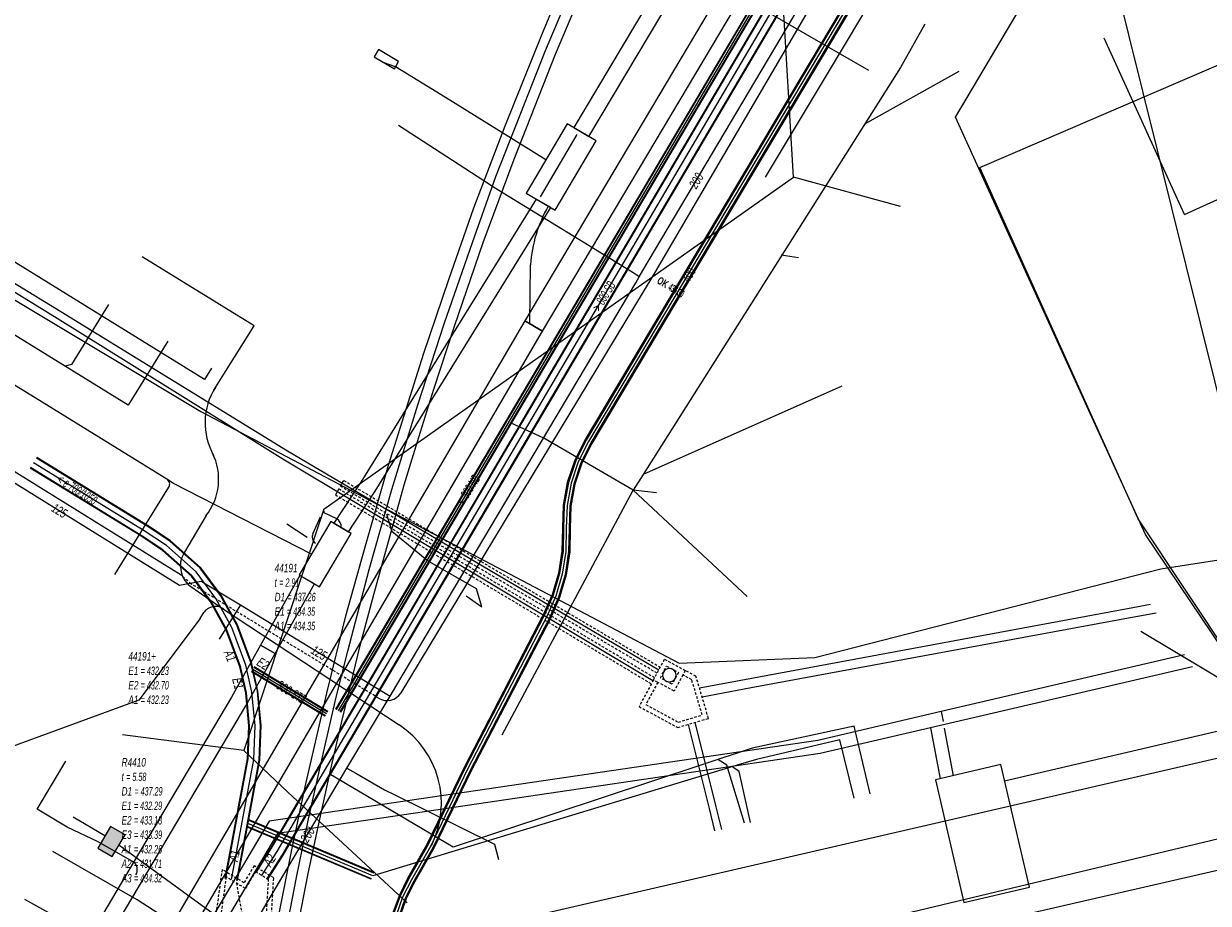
# Model space of a CAD drawing. Header units: metres. Extents: x 2695563 to 2696938, y 1260544 to 1262032.
# Tile 225 of 256: x 2696357 to 2696427, y 1261645 to 1261697. Entities that reach past the tile are written whole.
import ezdxf

# ---------------------------------------------------------------- set-up
doc = ezdxf.new("R2010")
doc.units = ezdxf.units.M
doc.linetypes.add('AUSGEZOGEN', pattern=[0])
doc.linetypes.add('STRICHLINIE2_S3', pattern=[0.25, 0.15, -0.1])
for name, color, linetype in [('AW_LK_ Haltung Text', 7, 'AUSGEZOGEN'), ('AW_LK_Ein-Auslauftext', 24, 'AUSGEZOGEN'), ('AW_LK_Haltung', 24, 'AUSGEZOGEN'), ('AW_LK_Normschacht Text', 24, 'AUSGEZOGEN'), ('AW_LK_Spezialbauwerk Detaillinie', 24, 'AUSGEZOGEN'), ('AW_LK_Spezialbauwerk Detailpolygon', 24, 'AUSGEZOGEN'), ('AW_LK_Trasselinie', 24, 'AUSGEZOGEN'), ('EW_Hoehenpunkt_Text', 7, 'AUSGEZOGEN'), ('EW_LK_Bauwerk_FL_Linie_Punkt', 1, 'AUSGEZOGEN'), ('EW_LK_Trasseabs', 1, 'AUSGEZOGEN'), ('EW_LK_Trasserand', 1, 'AUSGEZOGEN'), ('FM_LK_SW_BAUWERK', 94, 'AUSGEZOGEN'), ('FM_LK_SW_TRASSEKANTE', 94, 'AUSGEZOGEN'), ('FM_LK_SW_TRASSEKANTE_TEXT', 94, 'AUSGEZOGEN'), ('FW_LK_Bauwerk_Linie', 200, 'AUSGEZOGEN'), ('FW_LK_Leitung', 200, 'AUSGEZOGEN'), ('FW_LK_Trasse_Linie', 7, 'AUSGEZOGEN'), ('TV_LK_LEITUNG', 92, 'AUSGEZOGEN'), ('WA_LK_Leitung', 171, 'AUSGEZOGEN'), ('WA_LK_Leitung_Text', 171, 'AUSGEZOGEN')]:
    doc.layers.add(name, color=color, linetype=linetype)
doc.styles.add('ARIAL', font='arial.ttf')
doc.styles.add('ARIALNARROW', font='ARIALN.TTF')
pattern_1 = [(0, (2703955, 1269100), (4050, 4050), [4050, -4050]), (90, (2703955, 1269100), (-4050, 4050), [4050, -4050])]
pattern_2 = [(0, (2699905, 1265050), (2025, 2025), [2025, -2025]), (90, (2699905, 1265050), (-2025, 2025), [2025, -2025])]
pattern_3 = [(0, (2708005, 1273150), (6075, 6075), [6075, -6075]), (90, (2708005, 1273150), (-6075, 6075), [6075, -6075])]

# ---------------------------------------------------------------- blocks, each defined once
blk = doc.blocks.new('COMPLEXOBJECT_1582')
at = {"layer": 'FW_LK_Bauwerk_Linie', "color": 200, "linetype": 'AUSGEZOGEN', "transparency": 33554687}
for centre, start, end in [((6394.097, 11658.602), 89.96302, 279.24211), ((6394.096, 11658.602), 279.32718, 89.87795)]:
    blk.add_arc(centre, 0.4, start, end, dxfattribs=at)
blk = doc.blocks.new('COMPLEXOBJECT_1603')
at = {"layer": 'EW_LK_Trasserand', "color": 1, "linetype": 'AUSGEZOGEN', "transparency": 33554687}
blk.add_line((6337.745, 11615.16), (6337.702, 11614.09), dxfattribs=at)
for points in [[(6369.752, 11660.383), (6368.012, 11657.287), (6362.225, 11647.532), (6356.215, 11637.382), (6349.482, 11626.016), (6348.584, 11624.204), (6348.23, 11623.526), (6346.162, 11619.639)], [(6347.026, 11619.121), (6349.115, 11623.06), (6349.476, 11623.75), (6350.362, 11625.539), (6357.076, 11636.873), (6363.085, 11647.022), (6368.878, 11656.787), (6370.624, 11659.892), (6369.752, 11660.383)]]:
    blk.add_lwpolyline(points, dxfattribs=at)
for centre, radius, start, end in [((6338.386, 11624.104), 8.967, 265.90201, 330.13621), ((6338.153, 11624.41), 10.33, 267.4976, 329.20281)]:
    blk.add_arc(centre, radius, start, end, dxfattribs=at)
blk = doc.blocks.new('COMPLEXOBJECT_1937')
at = {"layer": 'EW_LK_Trasseabs', "color": 1, "linetype": 'AUSGEZOGEN', "transparency": 33554687}
blk.add_line((6385.782, 11679.545), (6385.833, 11683.041), dxfattribs=at)
blk.add_arc((6393.822, 11682.538), 8.005, 150.03801, 176.39813, dxfattribs=at)
blk = doc.blocks.new('COMPLEXOBJECT_1938')
at = {"layer": 'EW_LK_Trasseabs', "color": 1, "linetype": 'AUSGEZOGEN', "transparency": 33554687}
blk.add_lwpolyline([(6374.287, 11667.913), (6373.531, 11668.28), (6373.525, 11668.5)], dxfattribs=at)
blk.add_arc((6374.034, 11667.461), 0.518, 353.09191, 60.74938, dxfattribs=at)
blk = doc.blocks.new('COMPLEXOBJECT_2142')
at = {"layer": 'EW_LK_Trasseabs', "color": 1, "linetype": 'AUSGEZOGEN', "transparency": 33554687}
blk.add_line((6361.077, 11664.61), (6364.292, 11669.808), dxfattribs=at)
blk.add_arc((6364.001, 11669.977), 0.336, 329.8059, 60.47335, dxfattribs=at)
blk = doc.blocks.new('COMPLEXOBJECT_2172')
at = {"layer": 'EW_LK_Trasseabs', "color": 1, "linetype": 'AUSGEZOGEN', "transparency": 33554687}
blk.add_line((6372.87, 11667.03), (6373.321, 11668.042), dxfattribs=at)
blk.add_arc((6373.273, 11666.838), 0.446, 154.50226, 236.74462, dxfattribs=at)
blk = doc.blocks.new('COMPLEXOBJECT_2452')
at = {"layer": 'EW_LK_Trasseabs', "color": 1, "linetype": 'AUSGEZOGEN', "transparency": 33554687}
blk.add_line((6362.123, 11647.513), (6360.085, 11648.674), dxfattribs=at)
blk.add_arc((6361.84, 11647.019), 0.569, 326.82119, 60.24555, dxfattribs=at)
blk = doc.blocks.new('COMPLEXOBJECT_2789')
at = {"layer": 'FM_LK_SW_TRASSEKANTE', "color": 94, "linetype": 'AUSGEZOGEN', "transparency": 33554687}
blk.add_lwpolyline([(6365.604, 11663.881), (6367.43, 11662.622), (6378, 11655.65)], dxfattribs=at)
blk.add_arc((6374.916, 11650.972), 5.604, 333.2576, 56.60523, dxfattribs=at)

msp = doc.modelspace()

# ---------------------------------------------------------------- hatches: boundary and pattern name
at = {"layer": 'EW_LK_Bauwerk_FL_Linie_Punkt', "lineweight": 18, "transparency": 33554687}
h = msp.add_hatch(dxfattribs=at)
h.set_pattern_fill('MUSTER', color=1, scale=2025, style=0, pattern_type=2)
h.set_pattern_definition(pattern_2)
h.paths.add_polyline_path([(2696377.485, 1261695.241), (2696378.69, 1261694.529), (2696378.944, 1261694.959), (2696377.739, 1261695.672)], flags=0)
h = msp.add_hatch(dxfattribs=at)
h.set_pattern_fill('MUSTER', color=1, scale=4050, style=0, pattern_type=2)
h.set_pattern_definition(pattern_1)
h.paths.add_polyline_path([(2696386.537, 1261687.126), (2696388.259, 1261686.108), (2696390.703, 1261690.239), (2696388.981, 1261691.258)], flags=0)
h = msp.add_hatch(dxfattribs=at)
h.set_pattern_fill('MUSTER', color=1, scale=4050, style=0, pattern_type=2)
h.set_pattern_definition(pattern_1)
h.paths.add_polyline_path([(2696374.221, 1261663.676), (2696376.109, 1261666.858), (2696374.905, 1261667.572), (2696373.017, 1261664.39)], flags=0)
h = msp.add_hatch(dxfattribs=at)
h.set_pattern_fill('MUSTER', color=1, scale=2025, style=0, pattern_type=2)
h.set_pattern_definition(pattern_2)
h.paths.add_polyline_path([(2696412.617, 1261644.875), (2696416.512, 1261645.785), (2696414.807, 1261653.088), (2696410.912, 1261652.179)], flags=0)
at = {"layer": 'EW_LK_Trasserand', "lineweight": 18, "transparency": 33554687}
h = msp.add_hatch(dxfattribs=at)
h.set_pattern_fill('MUSTER', color=1, scale=6075, style=0, pattern_type=2)
h.set_pattern_definition(pattern_3)
h.paths.add_polyline_path([(2696387.511, 1261678.9), (2696404.78, 1261707.941), (2696415.243, 1261724.846), (2696425.127, 1261740.632), (2696425.596, 1261741.389), (2696424.559, 1261742.032), (2696424.091, 1261741.277), (2696414.208, 1261725.491), (2696403.737, 1261708.574), (2696386.46, 1261679.52)], flags=0)
h = msp.add_hatch(dxfattribs=at)
h.set_pattern_fill('MUSTER', color=1, scale=6075, style=0, pattern_type=2)
h.set_pattern_definition(pattern_3)
h.paths.add_polyline_path([(2696390.279, 1261690.489), (2696396.089, 1261700.263), (2696401.506, 1261709.533), (2696402.152, 1261710.581), (2696401.281, 1261711.171), (2696400.605, 1261710.073), (2696395.186, 1261700.8), (2696389.377, 1261691.025)], flags=0)
h = msp.add_hatch(dxfattribs=at)
h.set_pattern_fill('MUSTER', color=1, scale=6075, style=0, pattern_type=2)
h.set_pattern_definition(pattern_3)
h.paths.add_polyline_path([(2696375.948, 1261666.954), (2696377.543, 1261669.368), (2696388.001, 1261686.261), (2696387.14, 1261686.77), (2696376.7, 1261669.906), (2696375.085, 1261667.466)], flags=0)
h = msp.add_hatch(dxfattribs=at)
h.set_pattern_fill('MUSTER', color=1, scale=6075, style=0, pattern_type=2)
h.set_pattern_definition(pattern_3)
h.paths.add_polyline_path([(2696361.816, 1261634.941), (2696387.511, 1261678.9), (2696386.46, 1261679.52), (2696360.763, 1261635.557)], flags=0)
h = msp.add_hatch(dxfattribs=at)
h.set_pattern_fill('MUSTER', color=1, scale=6075, style=0, pattern_type=2)
h.set_pattern_definition(pattern_3)
h.paths.add_polyline_path([(2696371.594, 1261659.702), (2696373.927, 1261663.851), (2696373.067, 1261664.361), (2696370.722, 1261660.193)], flags=0)
h = msp.add_hatch(dxfattribs=at)
h.set_pattern_fill('MUSTER', color=1, scale=6075, style=0, pattern_type=2)
h.set_pattern_definition(pattern_3)
h.paths.add_polyline_path([(2696370.722, 1261660.193), (2696368.982, 1261657.097), (2696363.195, 1261647.342), (2696357.185, 1261637.192), (2696350.452, 1261625.826), (2696349.554, 1261624.014), (2696349.2, 1261623.336), (2696347.132, 1261619.449), (2696346.965, 1261619.171), (2696346.789, 1261618.899), (2696346.603, 1261618.633), (2696346.407, 1261618.375), (2696346.202, 1261618.123), (2696345.988, 1261617.88), (2696345.766, 1261617.644), (2696345.535, 1261617.416), (2696345.296, 1261617.197), (2696345.049, 1261616.986), (2696344.795, 1261616.785), (2696344.534, 1261616.593), (2696344.266, 1261616.411), (2696343.991, 1261616.238), (2696343.711, 1261616.076), (2696343.424, 1261615.923), (2696343.133, 1261615.781), (2696342.836, 1261615.65), (2696342.535, 1261615.53), (2696342.23, 1261615.42), (2696341.921, 1261615.322), (2696341.609, 1261615.235), (2696341.293, 1261615.159), (2696340.975, 1261615.095), (2696340.656, 1261615.042), (2696340.334, 1261615.001), (2696340.011, 1261614.971), (2696339.687, 1261614.953), (2696339.363, 1261614.947), (2696339.039, 1261614.953), (2696338.715, 1261614.97), (2696338.672, 1261613.9), (2696339.031, 1261613.891), (2696339.39, 1261613.894), (2696339.748, 1261613.909), (2696340.106, 1261613.937), (2696340.462, 1261613.977), (2696340.817, 1261614.03), (2696341.17, 1261614.095), (2696341.521, 1261614.172), (2696341.868, 1261614.262), (2696342.212, 1261614.363), (2696342.553, 1261614.476), (2696342.889, 1261614.601), (2696343.221, 1261614.738), (2696343.548, 1261614.886), (2696343.869, 1261615.045), (2696344.185, 1261615.216), (2696344.495, 1261615.397), (2696344.798, 1261615.589), (2696345.095, 1261615.791), (2696345.384, 1261616.004), (2696345.665, 1261616.226), (2696345.939, 1261616.458), (2696346.204, 1261616.7), (2696346.461, 1261616.95), (2696346.709, 1261617.209), (2696346.948, 1261617.477), (2696347.178, 1261617.753), (2696347.398, 1261618.037), (2696347.607, 1261618.328), (2696347.807, 1261618.626), (2696347.996, 1261618.931), (2696350.085, 1261622.87), (2696350.446, 1261623.56), (2696351.332, 1261625.349), (2696358.046, 1261636.683), (2696364.055, 1261646.832), (2696369.848, 1261656.597), (2696371.594, 1261659.702)], flags=0)
at = {"layer": 'FM_LK_SW_BAUWERK', "transparency": 33554687}
msp.add_hatch(color=7, dxfattribs=at).paths.add_polyline_path([(2696362.649, 1261648.901), (2696361.789, 1261649.411), (2696361.023, 1261648.12), (2696361.883, 1261647.61)])

# ---------------------------------------------------------------- linework, layer by layer
at = {"layer": 'AW_LK_Haltung', "linetype": 'AUSGEZOGEN', "transparency": 33554687}
for p, q in [((2696386.929, 1261674.606), (2696408.825, 1261711.785)), ((2696386.947, 1261674.595), (2696408.843, 1261711.774)), ((2696386.965, 1261674.584), (2696408.861, 1261711.763)), ((2696387.619, 1261674.2), (2696409.515, 1261711.379)), ((2696387.637, 1261674.189), (2696409.533, 1261711.368)), ((2696387.655, 1261674.178), (2696409.551, 1261711.357)), ((2696405.127, 1261707.075), (2696379.1, 1261663.001)), ((2696405.144, 1261707.065), (2696379.117, 1261662.991)), ((2696405.161, 1261707.055), (2696379.134, 1261662.981)), ((2696405.385, 1261706.923), (2696379.358, 1261662.849)), ((2696405.402, 1261706.913), (2696379.375, 1261662.839)), ((2696405.419, 1261706.903), (2696379.392, 1261662.829)), ((2696381.666, 1261665.671), (2696386.929, 1261674.606)), ((2696381.684, 1261665.66), (2696386.947, 1261674.595)), ((2696381.702, 1261665.649), (2696386.965, 1261674.584)), ((2696382.356, 1261665.265), (2696387.619, 1261674.2)), ((2696382.374, 1261665.254), (2696387.637, 1261674.189)), ((2696382.392, 1261665.243), (2696387.655, 1261674.178)), ((2696363.962, 1261667.297), (2696357.365, 1261671.344)), ((2696363.973, 1261667.314), (2696357.375, 1261671.36)), ((2696363.983, 1261667.33), (2696357.385, 1261671.377)), ((2696363.585, 1261666.708), (2696356.999, 1261670.747)), ((2696363.595, 1261666.724), (2696357.009, 1261670.764)), ((2696363.606, 1261666.741), (2696357.019, 1261670.78)), ((2696365.31, 1261666.399), (2696363.962, 1261667.297)), ((2696365.322, 1261666.415), (2696363.973, 1261667.314)), ((2696365.334, 1261666.43), (2696363.983, 1261667.33)), ((2696364.882, 1261665.844), (2696363.585, 1261666.708)), ((2696364.894, 1261665.859), (2696363.595, 1261666.724)), ((2696364.906, 1261665.875), (2696363.606, 1261666.741)), ((2696367.125, 1261664.79), (2696365.31, 1261666.399)), ((2696367.139, 1261664.804), (2696365.322, 1261666.415)), ((2696367.154, 1261664.817), (2696365.334, 1261666.43)), ((2696366.606, 1261664.315), (2696364.882, 1261665.844)), ((2696366.621, 1261664.328), (2696364.894, 1261665.859)), ((2696366.635, 1261664.342), (2696364.906, 1261665.875)), ((2696372.457, 1261650.034), (2696381.666, 1261665.671)), ((2696372.475, 1261650.023), (2696381.684, 1261665.66)), ((2696372.493, 1261650.012), (2696381.702, 1261665.649)), ((2696368.335, 1261663.158), (2696367.125, 1261664.79)), ((2696368.351, 1261663.169), (2696367.139, 1261664.804)), ((2696368.368, 1261663.179), (2696367.154, 1261664.817)), ((2696373.147, 1261649.628), (2696382.356, 1261665.265)), ((2696373.165, 1261649.617), (2696382.374, 1261665.254)), ((2696373.183, 1261649.606), (2696382.392, 1261665.243)), ((2696367.744, 1261662.779), (2696366.606, 1261664.315)), ((2696367.761, 1261662.789), (2696366.621, 1261664.328)), ((2696367.777, 1261662.8), (2696366.635, 1261664.342)), ((2696368.673, 1261661.095), (2696367.744, 1261662.779)), ((2696368.691, 1261661.104), (2696367.761, 1261662.789)), ((2696368.709, 1261661.112), (2696367.777, 1261662.8)), ((2696369.311, 1261661.388), (2696368.335, 1261663.158)), ((2696369.329, 1261661.396), (2696368.351, 1261663.169)), ((2696369.347, 1261661.405), (2696368.368, 1261663.179)), ((2696379.1, 1261663.001), (2696375.186, 1261656.383)), ((2696379.117, 1261662.991), (2696375.203, 1261656.373)), ((2696379.134, 1261662.981), (2696375.22, 1261656.363)), ((2696379.358, 1261662.849), (2696375.444, 1261656.231)), ((2696379.375, 1261662.839), (2696375.461, 1261656.221)), ((2696379.392, 1261662.829), (2696375.478, 1261656.211)), ((2696370.161, 1261659.104), (2696369.311, 1261661.388)), ((2696370.18, 1261659.109), (2696369.329, 1261661.396)), ((2696370.199, 1261659.114), (2696369.347, 1261661.405)), ((2696369.483, 1261658.918), (2696368.673, 1261661.095)), ((2696369.502, 1261658.923), (2696368.691, 1261661.104)), ((2696369.521, 1261658.928), (2696368.709, 1261661.112)), ((2696369.479, 1261658.939), (2696369.483, 1261658.918)), ((2696369.834, 1261657.351), (2696369.482, 1261658.924)), ((2696369.499, 1261658.942), (2696369.502, 1261658.923)), ((2696369.854, 1261657.354), (2696369.501, 1261658.929)), ((2696369.518, 1261658.946), (2696369.521, 1261658.928)), ((2696369.873, 1261657.357), (2696369.521, 1261658.933)), ((2696370.168, 1261659.064), (2696370.161, 1261659.104)), ((2696370.527, 1261657.461), (2696370.165, 1261659.077)), ((2696374.557, 1261655.964), (2696370.172, 1261658.615)), ((2696370.187, 1261659.068), (2696370.18, 1261659.109)), ((2696374.567, 1261655.981), (2696370.182, 1261658.632)), ((2696370.546, 1261657.464), (2696370.185, 1261659.081)), ((2696374.578, 1261655.998), (2696370.193, 1261658.649)), ((2696370.207, 1261659.071), (2696370.199, 1261659.114)), ((2696370.566, 1261657.467), (2696370.204, 1261659.086)), ((2696374.712, 1261656.22), (2696370.327, 1261658.871)), ((2696374.723, 1261656.237), (2696370.338, 1261658.888)), ((2696374.733, 1261656.254), (2696370.348, 1261658.905)), ((2696370.022, 1261655.393), (2696369.834, 1261657.351)), ((2696370.041, 1261655.393), (2696369.854, 1261657.354)), ((2696370.061, 1261655.394), (2696369.873, 1261657.357)), ((2696370.723, 1261655.412), (2696370.527, 1261657.461)), ((2696370.743, 1261655.413), (2696370.546, 1261657.464)), ((2696370.762, 1261655.413), (2696370.566, 1261657.467)), ((2696369.942, 1261653.431), (2696370.022, 1261655.393)), ((2696369.961, 1261653.428), (2696370.041, 1261655.393)), ((2696369.981, 1261653.426), (2696370.061, 1261655.394)), ((2696370.639, 1261653.352), (2696370.723, 1261655.412)), ((2696370.659, 1261653.35), (2696370.743, 1261655.413)), ((2696370.678, 1261653.347), (2696370.762, 1261655.413)), ((2696368.618, 1261646.318), (2696369.942, 1261653.431)), ((2696368.637, 1261646.314), (2696369.961, 1261653.428)), ((2696368.656, 1261646.31), (2696369.981, 1261653.426)), ((2696369.306, 1261646.19), (2696370.639, 1261653.352)), ((2696369.325, 1261646.186), (2696370.659, 1261653.35)), ((2696369.344, 1261646.182), (2696370.678, 1261653.347)), ((2696371.341, 1261648.138), (2696372.457, 1261650.034)), ((2696371.359, 1261648.127), (2696372.475, 1261650.023)), ((2696371.377, 1261648.116), (2696372.493, 1261650.012)), ((2696377.315, 1261646.257), (2696369.874, 1261649.387)), ((2696377.322, 1261646.276), (2696369.881, 1261649.406)), ((2696377.33, 1261646.294), (2696369.889, 1261649.424)), ((2696377.47, 1261646.626), (2696370.029, 1261649.756)), ((2696377.478, 1261646.644), (2696370.037, 1261649.774)), ((2696377.485, 1261646.663), (2696370.044, 1261649.793)), ((2696372.023, 1261647.72), (2696373.147, 1261649.628)), ((2696372.041, 1261647.709), (2696373.165, 1261649.617)), ((2696372.059, 1261647.698), (2696373.183, 1261649.606)), ((2696370.418, 1261646.687), (2696371.341, 1261648.138)), ((2696370.436, 1261646.676), (2696371.359, 1261648.127)), ((2696370.453, 1261646.665), (2696371.377, 1261648.116)), ((2696371.093, 1261646.257), (2696372.023, 1261647.72)), ((2696371.11, 1261646.246), (2696372.041, 1261647.709)), ((2696371.128, 1261646.235), (2696372.059, 1261647.698))]:
    msp.add_line(p, q, dxfattribs=at)
at = {"layer": 'AW_LK_Haltung', "color": 255, "transparency": 33554687}
for p, q in [((2696387.292, 1261674.392), (2696409.188, 1261711.571)), ((2696405.273, 1261706.989), (2696379.246, 1261662.915)), ((2696382.029, 1261665.457), (2696387.292, 1261674.392)), ((2696363.784, 1261667.019), (2696357.192, 1261671.062)), ((2696365.108, 1261666.137), (2696363.784, 1261667.019)), ((2696366.88, 1261664.566), (2696365.108, 1261666.137)), ((2696372.82, 1261649.82), (2696382.029, 1261665.457)), ((2696368.056, 1261662.979), (2696366.88, 1261664.566)), ((2696369.01, 1261661.25), (2696368.056, 1261662.979)), ((2696379.246, 1261662.915), (2696375.332, 1261656.297)), ((2696369.841, 1261659.016), (2696369.01, 1261661.25)), ((2696369.843, 1261659.005), (2696369.841, 1261659.016)), ((2696370.2, 1261657.409), (2696369.843, 1261659.005)), ((2696374.645, 1261656.109), (2696370.26, 1261658.76)), ((2696370.392, 1261655.403), (2696370.2, 1261657.409)), ((2696370.31, 1261653.389), (2696370.392, 1261655.403)), ((2696368.981, 1261646.25), (2696370.31, 1261653.389)), ((2696377.4, 1261646.46), (2696369.959, 1261649.59)), ((2696371.7, 1261647.918), (2696372.82, 1261649.82)), ((2696370.773, 1261646.461), (2696371.7, 1261647.918))]:
    msp.add_line(p, q, dxfattribs=at)
at = {"layer": 'AW_LK_Haltung', "color": 24, "linetype": 'AUSGEZOGEN', "transparency": 33554687}
for p, q in [((2696410.294, 1261697.186), (2696408.83, 1261694.61)), ((2696412.318, 1261694.375), (2696406.693, 1261691.228)), ((2696367.373, 1261676.015), (2696339.445, 1261693.299)), ((2696362.829, 1261674.487), (2696335.438, 1261691.434)), ((2696402.763, 1261683.266), (2696401.732, 1261683.436)), ((2696365.189, 1261678.301), (2696362.829, 1261674.487)), ((2696367.791, 1261676.691), (2696367.373, 1261676.015)), ((2696405.35, 1261675.63), (2696393.514, 1261670.37)), ((2696387.586, 1261672.526), (2696385.652, 1261673.429)), ((2696392.92, 1261669.43), (2696387.586, 1261672.526)), ((2696385.11, 1261654.86), (2696392.92, 1261669.43)), ((2696399.71, 1261663.11), (2696392.92, 1261669.43)), ((2696394.3, 1261669.28), (2696392.92, 1261669.43)), ((2696382.969, 1261663.133), (2696383.894, 1261662.482)), ((2696407.035, 1261651.342), (2696406.069, 1261655.371)), ((2696406.082, 1261651.09), (2696405.231, 1261654.56)), ((2696399.304, 1261653.109), (2696377.4, 1261646.46)), ((2696382.182, 1261648.163), (2696374.799, 1261652.548))]:
    msp.add_line(p, q, dxfattribs=at)
for points in [[(2696400.789, 1261688.079), (2696442.633, 1261757.827), (2696444.38, 1261758.74)], [(2696371.892, 1261641.351), (2696372.869, 1261646.361), (2696373.583, 1261649.852), (2696374.471, 1261653.808), (2696375.231, 1261657.108), (2696375.912, 1261659.839), (2696377.184, 1261664.713), (2696378.539, 1261669.468), (2696380.095, 1261674.51), (2696381.681, 1261679.402), (2696383.337, 1261684.19), (2696384.736, 1261688.113), (2696386.179, 1261691.785), (2696387.683, 1261695.619), (2696389.466, 1261699.806), (2696391.057, 1261703.46), (2696392.688, 1261707.04), (2696394.365, 1261710.598), (2696396.505, 1261714.928), (2696398.939, 1261719.621), (2696401.391, 1261724.162), (2696404.283, 1261729.365)], [(2696408.83, 1261694.61), (2696393.514, 1261670.37), (2696392.92, 1261669.43)], [(2696361.659, 1261680.484), (2696359.458, 1261676.926), (2696359.075, 1261676.81)], [(2696378.224, 1261667.995), (2696378.54, 1261666.995), (2696380.749, 1261665.175)], [(2696383.894, 1261662.482), (2696383.581, 1261663.549), (2696380.749, 1261665.175), (2696380.625, 1261665.25)], [(2696423.15, 1261661.03), (2696439.46, 1261651.29), (2696440.9, 1261650.43)], [(2696406.069, 1261655.371), (2696400.008, 1261654.062), (2696382.182, 1261648.163)], [(2696405.231, 1261654.56), (2696400.264, 1261653.403), (2696399.304, 1261653.109)], [(2696399.551, 1261649.592), (2696398.493, 1261653.064), (2696397.949, 1261653.392)], [(2696399.904, 1261649.633), (2696399.224, 1261652.673), (2696398.844, 1261652.944)], [(2696356.65, 1261645.08), (2696365.267, 1261640.298), (2696365.353, 1261639.86)]]:
    msp.add_lwpolyline(points, dxfattribs=at)
at = {"layer": 'AW_LK_Spezialbauwerk Detaillinie', "color": 24, "linetype": 'STRICHLINIE2_S3', "transparency": 33554687}
msp.add_line((2696370.133, 1261641.208), (2696369.3, 1261646.059), dxfattribs=at)
at = {"layer": 'AW_LK_Spezialbauwerk Detailpolygon', "color": 24, "linetype": 'STRICHLINIE2_S3', "transparency": 33554687}
for points in [[(2696368.426, 1261646.842), (2696368.04, 1261644.06), (2696368.98, 1261640.72), (2696371.192, 1261641.186), (2696371.503, 1261646.348), (2696370.332, 1261647.053), (2696369.731, 1261646.055), (2696368.426, 1261646.842)], [(2696370.418, 1261646.71), (2696369.816, 1261645.712), (2696368.668, 1261646.404), (2696368.346, 1261644.081), (2696369.206, 1261641.023), (2696370.903, 1261641.38), (2696371.196, 1261646.241), (2696370.418, 1261646.71)]]:
    msp.add_lwpolyline(points, close=True, dxfattribs=at)
at = {"layer": 'AW_LK_Trasselinie', "color": 24, "linetype": 'AUSGEZOGEN', "transparency": 33554687}
for points in [[(2696371.804, 1261644.13), (2696372.573, 1261648.011), (2696373.383, 1261651.768), (2696374.673, 1261657.353), (2696375.795, 1261661.941), (2696376.939, 1261665.984), (2696378.331, 1261670.924), (2696380.453, 1261677.588), (2696381.928, 1261681.988), (2696383.426, 1261686.238), (2696385.296, 1261691.137), (2696387.502, 1261696.654), (2696389.621, 1261701.719), (2696391.68, 1261706.319), (2696393.863, 1261710.918), (2696396.75, 1261716.751), (2696398.935, 1261720.857), (2696402.22, 1261726.806), (2696403.923, 1261729.795)], [(2696372.809, 1261642.718), (2696373.526, 1261646.497), (2696374.2, 1261649.67), (2696374.875, 1261652.746), (2696375.55, 1261655.649), (2696376.648, 1261660.182), (2696377.463, 1261663.216), (2696378.435, 1261666.738), (2696379.279, 1261669.744), (2696380.153, 1261672.591), (2696381.038, 1261675.457), (2696382.277, 1261679.19), (2696383.982, 1261684.192), (2696385.825, 1261689.139), (2696388.278, 1261695.404), (2696390.808, 1261701.368), (2696393.068, 1261706.448), (2696395.13, 1261710.846), (2696397.605, 1261715.82), (2696399.398, 1261719.275), (2696401.818, 1261723.81), (2696404.761, 1261728.976)]]:
    msp.add_lwpolyline(points, dxfattribs=at)
at = {"layer": 'EW_LK_Bauwerk_FL_Linie_Punkt', "color": 1, "linetype": 'AUSGEZOGEN', "transparency": 33554687}
for p, q in [((2696387.396, 1261686.909), (2696389.586, 1261690.61)), ((2696389.703, 1261679.052), (2696402.469, 1261688.069)), ((2696369.714, 1261653.936), (2696362.502, 1261654.871)), ((2696379.461, 1261644.859), (2696372.342, 1261651.45))]:
    msp.add_line(p, q, dxfattribs=at)
msp.add_lwpolyline([(2696408.841, 1261686.317), (2696402.469, 1261688.069), (2696401.812, 1261699.171)], dxfattribs=at)
for points in [[(2696377.485, 1261695.241), (2696378.69, 1261694.529), (2696378.944, 1261694.959), (2696377.739, 1261695.672), (2696377.485, 1261695.241)], [(2696386.537, 1261687.126), (2696388.259, 1261686.108), (2696390.703, 1261690.239), (2696388.981, 1261691.258), (2696386.537, 1261687.126)], [(2696374.221, 1261663.676), (2696376.109, 1261666.858), (2696374.905, 1261667.572), (2696373.017, 1261664.39), (2696374.221, 1261663.676)], [(2696412.617, 1261644.875), (2696416.512, 1261645.785), (2696414.807, 1261653.088), (2696410.912, 1261652.179), (2696412.617, 1261644.875)]]:
    msp.add_lwpolyline(points, close=True, dxfattribs=at)
at = {"layer": 'EW_LK_Trasseabs', "color": 1, "linetype": 'AUSGEZOGEN', "transparency": 33554687}
for p, q in [((2696394.096, 1261682.195), (2696409.198, 1261707.964)), ((2696406.943, 1261694.422), (2696397.187, 1261700.06)), ((2696425.76, 1261685.841), (2696420.96, 1261696.345)), ((2696378.761, 1261694.65), (2696378.087, 1261694.885)), ((2696380.45, 1261693.606), (2696378.761, 1261694.65)), ((2696382.152, 1261692.553), (2696380.45, 1261693.606)), ((2696387.711, 1261689.111), (2696382.152, 1261692.553)), ((2696379.085, 1261657.356), (2696394.096, 1261682.195)), ((2696365.997, 1261664.363), (2696338.258, 1261681.561)), ((2696374.495, 1261668.31), (2696389.703, 1261679.052)), ((2696373.502, 1261666.605), (2696372.28, 1261667.415)), ((2696415.034, 1261652.116), (2696428.117, 1261655.17)), ((2696361.055, 1261648.484), (2696359.206, 1261649.371))]:
    msp.add_line(p, q, dxfattribs=at)
at = {"layer": 'EW_LK_Trasseabs', "color": 1, "linetype": 'STRICHLINIE2_S3', "transparency": 33554687}
for p, q in [((2696366.573, 1261663.859), (2696365.997, 1261664.363)), ((2696377.74, 1261657.046), (2696366.573, 1261663.859))]:
    msp.add_line(p, q, dxfattribs=at)
at = {"layer": 'EW_LK_Trasseabs', "color": 1, "linetype": 'AUSGEZOGEN', "transparency": 33554687}
for points in [[(2696420.261, 1261673.745), (2696412.111, 1261691.64), (2696441.926, 1261741.92)], [(2696425.76, 1261685.841), (2696426.663, 1261686.269), (2696474.996, 1261708.178), (2696472.993, 1261712.594)], [(2696365.137, 1261670.08), (2696357.027, 1261675.098), (2696348.497, 1261680.318), (2696342.145, 1261684.292)], [(2696429.548, 1261655.504), (2696428.753, 1261658.898), (2696423.423, 1261666.802), (2696420.261, 1261673.745)], [(2696373.749, 1261665.624), (2696365.531, 1261669.836), (2696365.137, 1261670.08)], [(2696374.495, 1261668.31), (2696369.714, 1261653.936), (2696372.342, 1261651.45)], [(2696359.202, 1261649.363), (2696357.405, 1261650.428), (2696359.121, 1261653.291)]]:
    msp.add_lwpolyline(points, dxfattribs=at)
msp.add_arc((2696378.251, 1261657.9), 0.995, 239.0815, 326.87662, dxfattribs=at)
at = {"layer": 'EW_LK_Trasserand', "color": 1, "linetype": 'AUSGEZOGEN', "transparency": 33554687}
for points in [[(2696387.511, 1261678.9), (2696404.78, 1261707.941), (2696415.243, 1261724.846), (2696425.127, 1261740.632), (2696425.596, 1261741.389), (2696424.559, 1261742.032), (2696424.091, 1261741.277), (2696414.208, 1261725.491), (2696403.737, 1261708.574), (2696386.46, 1261679.52), (2696387.511, 1261678.9)], [(2696390.279, 1261690.489), (2696396.089, 1261700.263), (2696401.506, 1261709.533), (2696402.152, 1261710.581), (2696401.281, 1261711.171), (2696400.605, 1261710.073), (2696395.186, 1261700.8), (2696389.377, 1261691.025), (2696390.279, 1261690.489)], [(2696375.948, 1261666.954), (2696377.543, 1261669.368), (2696388.001, 1261686.261), (2696387.14, 1261686.77), (2696376.7, 1261669.906), (2696375.085, 1261667.466), (2696375.948, 1261666.954)], [(2696361.816, 1261634.941), (2696387.511, 1261678.9), (2696386.46, 1261679.52), (2696360.763, 1261635.557), (2696361.816, 1261634.941)], [(2696371.594, 1261659.702), (2696373.927, 1261663.851), (2696373.067, 1261664.361), (2696370.722, 1261660.193), (2696371.594, 1261659.702)]]:
    msp.add_lwpolyline(points, close=True, dxfattribs=at)
at = {"layer": 'FM_LK_SW_BAUWERK', "color": 94, "transparency": 33554687}
msp.add_lwpolyline([(2696362.649, 1261648.901), (2696361.789, 1261649.411), (2696361.023, 1261648.12), (2696361.883, 1261647.61), (2696362.649, 1261648.901)], close=True, dxfattribs=at)
at = {"layer": 'FM_LK_SW_TRASSEKANTE', "linetype": 'AUSGEZOGEN', "transparency": 33554687}
for p, q in [((2696406.225, 1261699.609), (2696390.046, 1261672.443)), ((2696406.253, 1261699.593), (2696390.074, 1261672.427)), ((2696406.28, 1261699.577), (2696390.103, 1261672.412)), ((2696406.574, 1261699.413), (2696390.397, 1261672.25)), ((2696406.601, 1261699.397), (2696390.426, 1261672.235)), ((2696406.629, 1261699.381), (2696390.454, 1261672.219)), ((2696390.046, 1261672.443), (2696389.429, 1261671.213)), ((2696390.074, 1261672.427), (2696389.458, 1261671.2)), ((2696390.103, 1261672.412), (2696389.488, 1261671.188)), ((2696390.397, 1261672.25), (2696389.799, 1261671.059)), ((2696390.426, 1261672.235), (2696389.829, 1261671.047)), ((2696390.454, 1261672.219), (2696389.858, 1261671.034)), ((2696389.429, 1261671.213), (2696388.991, 1261669.899)), ((2696389.458, 1261671.2), (2696389.022, 1261669.891)), ((2696389.488, 1261671.188), (2696389.053, 1261669.883)), ((2696389.799, 1261671.059), (2696389.379, 1261669.8)), ((2696389.829, 1261671.047), (2696389.41, 1261669.792)), ((2696389.858, 1261671.034), (2696389.441, 1261669.784)), ((2696388.991, 1261669.899), (2696388.745, 1261668.536)), ((2696389.022, 1261669.891), (2696388.777, 1261668.533)), ((2696389.053, 1261669.883), (2696388.809, 1261668.529)), ((2696389.379, 1261669.8), (2696389.144, 1261668.494)), ((2696389.41, 1261669.792), (2696389.176, 1261668.49)), ((2696389.441, 1261669.784), (2696389.208, 1261668.487)), ((2696388.745, 1261668.536), (2696388.698, 1261667.167)), ((2696388.777, 1261668.533), (2696388.73, 1261667.167)), ((2696388.809, 1261668.529), (2696388.762, 1261667.166)), ((2696389.144, 1261668.494), (2696389.098, 1261667.156)), ((2696389.176, 1261668.49), (2696389.13, 1261667.155)), ((2696389.208, 1261668.487), (2696389.162, 1261667.155)), ((2696388.698, 1261667.167), (2696388.67, 1261665.809)), ((2696388.73, 1261667.167), (2696388.702, 1261665.806)), ((2696388.762, 1261667.166), (2696388.733, 1261665.803)), ((2696389.098, 1261667.156), (2696389.069, 1261665.774)), ((2696389.13, 1261667.155), (2696389.101, 1261665.771)), ((2696389.162, 1261667.155), (2696389.133, 1261665.769)), ((2696388.67, 1261665.809), (2696388.465, 1261664.483)), ((2696388.702, 1261665.806), (2696388.496, 1261664.476)), ((2696388.733, 1261665.803), (2696388.528, 1261664.469)), ((2696389.069, 1261665.774), (2696388.856, 1261664.396)), ((2696389.101, 1261665.771), (2696388.888, 1261664.389)), ((2696389.133, 1261665.769), (2696388.919, 1261664.382)), ((2696388.465, 1261664.483), (2696388.088, 1261663.195)), ((2696388.496, 1261664.476), (2696388.118, 1261663.184)), ((2696388.528, 1261664.469), (2696388.148, 1261663.173)), ((2696388.856, 1261664.396), (2696388.464, 1261663.057)), ((2696388.888, 1261664.389), (2696388.494, 1261663.046)), ((2696388.919, 1261664.382), (2696388.524, 1261663.035)), ((2696388.088, 1261663.195), (2696387.541, 1261661.961)), ((2696388.118, 1261663.184), (2696387.57, 1261661.947)), ((2696388.148, 1261663.173), (2696387.599, 1261661.933)), ((2696388.464, 1261663.057), (2696387.901, 1261661.787)), ((2696388.494, 1261663.046), (2696387.93, 1261661.773)), ((2696388.524, 1261663.035), (2696387.959, 1261661.759)), ((2696387.541, 1261661.961), (2696382.846, 1261652.918)), ((2696387.57, 1261661.947), (2696382.874, 1261652.904)), ((2696387.599, 1261661.933), (2696382.903, 1261652.889)), ((2696387.901, 1261661.787), (2696383.203, 1261652.739)), ((2696387.93, 1261661.773), (2696383.232, 1261652.724)), ((2696387.959, 1261661.759), (2696383.26, 1261652.71)), ((2696382.846, 1261652.918), (2696380.632, 1261648.323)), ((2696382.874, 1261652.904), (2696380.66, 1261648.308)), ((2696382.903, 1261652.889), (2696380.688, 1261648.293)), ((2696383.203, 1261652.739), (2696380.986, 1261648.137)), ((2696383.232, 1261652.724), (2696381.014, 1261648.122)), ((2696383.26, 1261652.71), (2696381.042, 1261648.107)), ((2696380.632, 1261648.323), (2696379.495, 1261646.34)), ((2696380.66, 1261648.308), (2696379.524, 1261646.324)), ((2696380.688, 1261648.293), (2696379.552, 1261646.309)), ((2696380.986, 1261648.137), (2696379.848, 1261646.151)), ((2696381.014, 1261648.122), (2696379.876, 1261646.136)), ((2696381.042, 1261648.107), (2696379.905, 1261646.12)), ((2696379.495, 1261646.34), (2696378.969, 1261645.284)), ((2696379.524, 1261646.324), (2696378.998, 1261645.271)), ((2696379.552, 1261646.309), (2696379.028, 1261645.258)), ((2696379.848, 1261646.151), (2696379.337, 1261645.126)), ((2696379.876, 1261646.136), (2696379.366, 1261645.113)), ((2696379.905, 1261646.12), (2696379.396, 1261645.1)), ((2696378.969, 1261645.284), (2696378.564, 1261644.168)), ((2696378.998, 1261645.271), (2696378.595, 1261644.159)), ((2696379.028, 1261645.258), (2696378.626, 1261644.15)), ((2696379.337, 1261645.126), (2696378.948, 1261644.053)), ((2696379.366, 1261645.113), (2696378.979, 1261644.044)), ((2696379.396, 1261645.1), (2696379.009, 1261644.035))]:
    msp.add_line(p, q, dxfattribs=at)
at = {"layer": 'FM_LK_SW_TRASSEKANTE', "color": 255, "transparency": 33554687}
for p, q in [((2696406.427, 1261699.495), (2696390.25, 1261672.331)), ((2696390.25, 1261672.331), (2696389.644, 1261671.123)), ((2696389.644, 1261671.123), (2696389.216, 1261669.841)), ((2696389.216, 1261669.841), (2696388.977, 1261668.512)), ((2696388.977, 1261668.512), (2696388.93, 1261667.161)), ((2696388.93, 1261667.161), (2696388.901, 1261665.789)), ((2696388.901, 1261665.789), (2696388.692, 1261664.432)), ((2696388.692, 1261664.432), (2696388.306, 1261663.115)), ((2696388.306, 1261663.115), (2696387.75, 1261661.86)), ((2696387.75, 1261661.86), (2696383.053, 1261652.814)), ((2696383.053, 1261652.814), (2696380.837, 1261648.215)), ((2696380.837, 1261648.215), (2696379.7, 1261646.23)), ((2696379.7, 1261646.23), (2696379.182, 1261645.192)), ((2696379.182, 1261645.192), (2696378.787, 1261644.101))]:
    msp.add_line(p, q, dxfattribs=at)
at = {"layer": 'FM_LK_SW_TRASSEKANTE', "color": 94, "linetype": 'AUSGEZOGEN', "transparency": 33554687}
for p, q in [((2696367.484, 1261667.932), (2696366.124, 1261665.636)), ((2696367.121, 1261661.798), (2696367.335, 1261662.148)), ((2696361.451, 1261648.841), (2696359.552, 1261649.95)), ((2696373.234, 1261640.329), (2696362.286, 1261648.289))]:
    msp.add_line(p, q, dxfattribs=at)
for points in [[(2696380.848, 1261629.295), (2696382.94, 1261629.95), (2696386.76, 1261630.61), (2696386.6, 1261631.58), (2696383.7, 1261643.32), (2696429.93, 1261653.981), (2696428.63, 1261659.24), (2696422.99, 1261667.72), (2696413.57, 1261688.64), (2696456.67, 1261707.21)], [(2696367.932, 1261675.39), (2696368.535, 1261676.333), (2696370.337, 1261679.221), (2696363.673, 1261683.337)], [(2696367.121, 1261661.798), (2696363.459, 1261656.933), (2696353.333, 1261653.219)]]:
    msp.add_lwpolyline(points, dxfattribs=at)
for centre, radius, start, end in [((2696371.359, 1261673.444), 3.947, 147.63196, 209.39855), ((2696364.738, 1261670.078), 3.486, 321.35556, 26.57695), ((2696367.442, 1261664.916), 1.501, 148.35465, 238.29026), ((2696368.032, 1261661.653), 0.853, 53.71691, 146.66917)]:
    msp.add_arc(centre, radius, start, end, dxfattribs=at)
at = {"layer": 'FW_LK_Bauwerk_Linie', "color": 200, "linetype": 'STRICHLINIE2_S3', "transparency": 33554687}
for points in [[(2696394.118, 1261658.129), (2696394.784, 1261659.36), (2696396.015, 1261658.695), (2696395.873, 1261658.431), (2696395.35, 1261657.463), (2696394.382, 1261657.986), (2696394.118, 1261658.129)], [(2696394.905, 1261658.954), (2696395.609, 1261658.574), (2696395.228, 1261657.87), (2696394.531, 1261658.25), (2696394.905, 1261658.954)]]:
    msp.add_lwpolyline(points, close=True, dxfattribs=at)
for points in [[(2696394.118, 1261658.129), (2696393.262, 1261656.545), (2696395.571, 1261655.298), (2696397.4, 1261655.843), (2696396.652, 1261658.35), (2696396.015, 1261658.695)], [(2696394.382, 1261657.986), (2696393.669, 1261656.667), (2696395.604, 1261655.621), (2696397.027, 1261656.045), (2696396.401, 1261658.146), (2696395.873, 1261658.431)]]:
    msp.add_lwpolyline(points, dxfattribs=at)
at = {"layer": 'FW_LK_Leitung', "color": 200, "linetype": 'AUSGEZOGEN', "transparency": 33554687}
for p, q in [((2696425.745, 1261659.628), (2696411.257, 1261656.245)), ((2696426.221, 1261658.918), (2696410.624, 1261655.276)), ((2696411.257, 1261656.245), (2696411.367, 1261655.654)), ((2696410.624, 1261655.276), (2696411.192, 1261652.245)), ((2696411.441, 1261655.261), (2696411.971, 1261652.427))]:
    msp.add_line(p, q, dxfattribs=at)
for points in [[(2696394.432, 1261658.711), (2696372.321, 1261671.76), (2696358.829, 1261680.055), (2696346.362, 1261687.673), (2696332.026, 1261696.37)], [(2696394.092, 1261658.081), (2696372.037, 1261671.272), (2696358.596, 1261679.653), (2696346.142, 1261687.317), (2696332.147, 1261695.674)], [(2696396.858, 1261657.663), (2696422.346, 1261662.378), (2696423.732, 1261662.634)], [(2696397.016, 1261657.133), (2696399.946, 1261657.675), (2696422.632, 1261661.87), (2696424.066, 1261662.135)], [(2696411.257, 1261656.245), (2696403.908, 1261654.529), (2696371.227, 1261649.726), (2696342.973, 1261602.087), (2696302.705, 1261627.741), (2696298.927, 1261621.786)], [(2696396.588, 1261655.611), (2696397.831, 1261650.582), (2696398.165, 1261649.231)], [(2696410.624, 1261655.276), (2696404.057, 1261653.742), (2696371.721, 1261648.99), (2696343.239, 1261600.969), (2696302.951, 1261626.635), (2696299.603, 1261621.357)], [(2696396.196, 1261655.477), (2696397.432, 1261650.478), (2696397.764, 1261649.137)]]:
    msp.add_lwpolyline(points, dxfattribs=at)
at = {"layer": 'FW_LK_Trasse_Linie', "color": 200, "linetype": 'STRICHLINIE2_S3', "transparency": 33554687}
for p, q in [((2696375.478, 1261669.665), (2696375.681, 1261670.009)), ((2696375.681, 1261670.009), (2696394.528, 1261658.887)), ((2696375.384, 1261669.503), (2696375.178, 1261669.16)), ((2696375.178, 1261669.16), (2696393.997, 1261657.905)), ((2696394.187, 1261658.257), (2696375.384, 1261669.503)), ((2696394.337, 1261658.534), (2696375.478, 1261669.665))]:
    msp.add_line(p, q, dxfattribs=at)
at = {"layer": 'TV_LK_LEITUNG', "color": 92, "linetype": 'AUSGEZOGEN', "transparency": 33554687}
for p, q in [((2696372.639, 1261671.248), (2696379.546, 1261667.609)), ((2696379.546, 1261667.609), (2696395.648, 1261659.127))]:
    msp.add_line(p, q, dxfattribs=at)
for points in [[(2696428.827, 1261750.896), (2696436.714, 1261732.732), (2696420.706, 1261703.43), (2696430.095, 1261665.651)], [(2696332.099, 1261696.448), (2696334.27, 1261693.836), (2696367.16, 1261674.124), (2696372.639, 1261671.248)], [(2696395.648, 1261659.127), (2696403.728, 1261659.47), (2696424.34, 1261664.743), (2696430.095, 1261665.651)], [(2696408.111, 1261643.993), (2696433.767, 1261650.121), (2696430.095, 1261665.651)], [(2696408.111, 1261643.993), (2696409.737, 1261642.679), (2696431.697, 1261647.706), (2696444.794, 1261602.594), (2696425.215, 1261597.435)]]:
    msp.add_lwpolyline(points, dxfattribs=at)
at = {"layer": 'WA_LK_Leitung', "color": 7, "linetype": 'AUSGEZOGEN', "transparency": 33554687}
for p, q in [((2696369.523, 1261662.605), (2696368.248, 1261660.556)), ((2696377.387, 1261655.416), (2696378.44, 1261657.165))]:
    msp.add_line(p, q, dxfattribs=at)
for points in [[(2696166.121, 1261782.4), (2696166.508, 1261782.502), (2696171.83, 1261783.906), (2696179.344, 1261779.267), (2696198.019, 1261767.738), (2696198.843, 1261767.231), (2696234.357, 1261745.164), (2696257.479, 1261730.881), (2696263.902, 1261726.909), (2696287.958, 1261712.025), (2696311.959, 1261697.127), (2696337.969, 1261681.093), (2696365.887, 1261663.784), (2696367.164, 1261664.018)], [(2696378.44, 1261657.165), (2696378.838, 1261657.835), (2696393.063, 1261681.785), (2696393.277, 1261682.146), (2696393.491, 1261682.507), (2696405.056, 1261702.023), (2696408.614, 1261708.095), (2696411.4, 1261712.705)], [(2696384.919, 1261687.276), (2696384.47, 1261687.567), (2696383.614, 1261688.122), (2696378.933, 1261691.158)], [(2696393.277, 1261682.146), (2696393.064, 1261682.277), (2696392.749, 1261682.47), (2696384.919, 1261687.276)], [(2696367.164, 1261664.018), (2696367.344, 1261663.91), (2696369.523, 1261662.605), (2696378.048, 1261657.404), (2696378.44, 1261657.165)], [(2696358.057, 1261622.715), (2696363.37, 1261631.877), (2696369.186, 1261641.62), (2696375.864, 1261652.884), (2696377.387, 1261655.416)], [(2696375.864, 1261652.884), (2696376.4, 1261652.572), (2696378.1, 1261651.585)], [(2696378.1, 1261651.585), (2696378.674, 1261651.301), (2696384.657, 1261648.347), (2696384.887, 1261647.428)], [(2696366.79, 1261642.835), (2696363.372, 1261645.029), (2696358.343, 1261647.912)]]:
    msp.add_lwpolyline(points, dxfattribs=at)

# ---------------------------------------------------------------- block references
at = {"layer": 'EW_LK_Trasseabs', "color": 1, "linetype": 'AUSGEZOGEN', "lineweight": -3, "transparency": 33554687}
for name in ['COMPLEXOBJECT_1937', 'COMPLEXOBJECT_2142', 'COMPLEXOBJECT_1938', 'COMPLEXOBJECT_2172', 'COMPLEXOBJECT_2452']:
    msp.add_blockref(name, (2690000.97, 1249999.81), dxfattribs=at)
at = {"layer": 'EW_LK_Trasserand', "color": 1, "linetype": 'AUSGEZOGEN', "lineweight": -3, "transparency": 33554687}
msp.add_blockref('COMPLEXOBJECT_1603', (2690000.97, 1249999.81), dxfattribs=at)
at = {"layer": 'FM_LK_SW_TRASSEKANTE', "color": 94, "linetype": 'AUSGEZOGEN', "lineweight": -3, "transparency": 33554687}
msp.add_blockref('COMPLEXOBJECT_2789', (2690000.97, 1249999.81), dxfattribs=at)
at = {"layer": 'FW_LK_Bauwerk_Linie', "color": 200, "linetype": 'AUSGEZOGEN', "lineweight": -3, "transparency": 33554687}
msp.add_blockref('COMPLEXOBJECT_1582', (2690000.97, 1249999.81), dxfattribs=at)

# ---------------------------------------------------------------- texts
at = {"layer": 'AW_LK_ Haltung Text', "color": 24, "transparency": 33554687, "char_height": 0.55705, "style": 'ARIAL'}
for s, insert, width, attachment_point, rotation in [('\\A1;{\\fArial|i1|b0;\\H0.557054;\\W0.700000;\\C24;> \\W0.490000;800 SB}\\P', (2696391.164, 1261680.982), 2.45674, 5, 58.9104), ('\\A1;{\\fArial|i1|b0;\\H0.557054;\\W0.700000;\\C24;< \\W0.490000;e 700/1050}\\P', (2696359.782, 1261669.46), 3.40438, 5, 327.4668), ('\\A1;{\\fArial|i1|b0;\\H0.557054;\\W0.700000;\\C24;< \\W0.490000;300 NB}\\P', (2696383.094, 1261669.449), 2.48945, 5, 58.2156), ('\\A1;{\\fArial|i1|b0;\\H0.557054;\\W0.700000;\\C24;300 \\W0.490000;STZ}\\P', (2696371.584, 1261657.661), 2.28759, 7, 328.6548)]:
    msp.add_mtext(s, dxfattribs=dict(at, insert=insert, width=width, attachment_point=attachment_point, rotation=rotation))
at = {"layer": 'AW_LK_Ein-Auslauftext', "color": 24, "transparency": 33554687, "char_height": 0.55705, "attachment_point": 7, "style": 'ARIAL'}
for s, insert, width, rotation in [('\\A1;{\\fArial|i1|b0;\\H0.557054;\\W0.700000;\\C24;A1}\\P', (2696368.516, 1261659.772), 0.85544, 292.5486), ('\\A1;{\\fArial|i1|b0;\\H0.557054;\\W0.700000;\\C24;E2}\\P', (2696370.436, 1261659.037), 0.86376, 328.8456), ('\\A1;{\\fArial|i1|b0;\\H0.557054;\\W0.700000;\\C24;E1}\\P', (2696369.019, 1261658.176), 0.85544, 284.8536), ('\\A1;{\\fArial|i1|b0;\\H0.557054;\\W0.700000;\\C24;A1}\\P', (2696369.367, 1261647.283), 0.85544, 79.452), ('\\A1;{\\fArial|i1|b0;\\H0.557054;\\W0.700000;\\C24;A2}\\P', (2696371.335, 1261646.956), 0.86376, 59.5035)]:
    msp.add_mtext(s, dxfattribs=dict(at, insert=insert, width=width, rotation=rotation))
at = {"layer": 'AW_LK_Normschacht Text', "color": 24, "transparency": 33554687, "char_height": 0.50641, "attachment_point": 1, "line_spacing_factor": 1.024096, "style": 'ARIAL'}
for s, insert, width in [('\\A1;{\\fArial|i1|b0;\\H0.506413;\\W0.695318;\\C24;44191}\\P{\\fArial|i1|b0;\\H0.505000;\\W0.695318;\\C24;t \\W0.486723;= 2.91}\\P{\\fArial|i1|b0;\\H0.505000;\\W0.695318;\\C24;D1 \\W0.486723;= 437.26}\\P{\\fArial|i1|b0;\\H0.505000;\\W0.695318;\\C24;E1 \\W0.486723;= 434.35}\\P{\\fArial|i1|b0;\\H0.505000;\\W0.695318;\\C24;A1 \\W0.486723;= 434.35}\\P', (2696371.555, 1261665.049), 2.83467), ('\\A1;{\\fArial|i1|b0;\\H0.506413;\\W0.693955;\\C24;44191+}\\P{\\fArial|i1|b0;\\H0.505000;\\W0.693955;\\C24;E1 \\W0.485768;= 432.23}\\P{\\fArial|i1|b0;\\H0.505000;\\W0.693955;\\C24;E2 \\W0.485768;= 432.70}\\P{\\fArial|i1|b0;\\H0.505000;\\W0.693955;\\C24;A1 \\W0.485768;= 432.23}\\P', (2696362.845, 1261659.795), 2.8067), ('\\A1;{\\fArial|i1|b0;\\H0.506413;\\W0.694636;\\C24;R4410}\\P{\\fArial|i1|b0;\\H0.505000;\\W0.694636;\\C24;t \\W0.486245;= 5.58}\\P{\\fArial|i1|b0;\\H0.505000;\\W0.694636;\\C24;D1 \\W0.486245;= 437.29}\\P{\\fArial|i1|b0;\\H0.505000;\\W0.694636;\\C24;E1 \\W0.486245;= 432.29}\\P{\\fArial|i1|b0;\\H0.505000;\\W0.694636;\\C24;E2 \\W0.486245;= 433.18}\\P{\\fArial|i1|b0;\\H0.505000;\\W0.694636;\\C24;E3 \\W0.486245;= 433.39}\\P{\\fArial|i1|b0;\\H0.505000;\\W0.694636;\\C24;A1 \\W0.486245;= 432.26}\\P{\\fArial|i1|b0;\\H0.505000;\\W0.694636;\\C24;A2 \\W0.486245;= 431.71}\\P{\\fArial|i1|b0;\\H0.505000;\\W0.694636;\\C24;A3 \\W0.486245;= 434.32}\\P', (2696362.441, 1261653.478), 2.83537)]:
    msp.add_mtext(s, dxfattribs=dict(at, insert=insert, width=width))
at = {"layer": 'EW_Hoehenpunkt_Text', "color": 1, "transparency": 33554687, "insert": (2696394.398, 1261681.981), "char_height": 0.45675, "width": 1.92438, "attachment_point": 4, "rotation": 328.8537, "style": 'ARIALNARROW'}
msp.add_mtext('\\A1;{\\fArial Narrow|i0|b1;\\H0.456750;\\W0.700000;\\C1;OK \\W0.490000;436.30}\\P', dxfattribs=at)
at = {"layer": 'FM_LK_SW_TRASSEKANTE_TEXT', "color": 94, "transparency": 33554687, "insert": (2696396.209, 1261682.184), "char_height": 0.50638, "width": 1.28184, "attachment_point": 5, "rotation": 60.3468, "style": 'ARIAL'}
msp.add_mtext('\\W0.70; 400 ', dxfattribs=at)
at = {"layer": 'WA_LK_Leitung_Text', "color": 7, "transparency": 33554687, "char_height": 0.55426, "attachment_point": 5, "style": 'ARIAL'}
for s, insert, width, rotation in [('\\A1;{\\fArial|i1|b0;\\H0.554263;\\W0.700000;\\C7;200}\\P', (2696396.67, 1261687.86), 1.10633, 59.3496), ('\\A1;{\\fArial|i1|b0;\\H0.554263;\\W0.700000;\\C7;125}\\P', (2696358.738, 1261668.21), 1.10014, 328.2012), ('\\A1;{\\fArial|i1|b0;\\H0.554263;\\W0.700000;\\C7;125}\\P', (2696374.199, 1261659.746), 1.10014, 328.6143), ('\\A1;{\\fArial|i1|b0;\\H0.554263;\\W0.700000;\\C7;200}\\P', (2696373.519, 1261648.918), 1.10633, 59.3379)]:
    msp.add_mtext(s, dxfattribs=dict(at, insert=insert, width=width, rotation=rotation))

doc.saveas('drawing.dxf')
